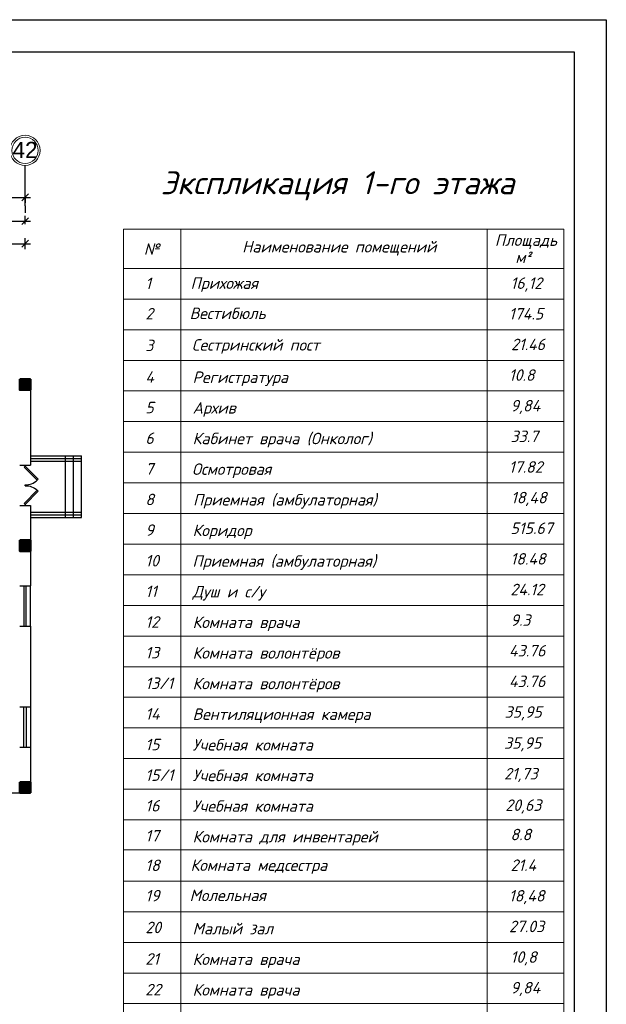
# Model space of a CAD drawing. Header units: millimetres. Extents: x 151654 to 877351, y 70322 to 154322.
# Tile 101 of 173: x 298172 to 320004, y 117664 to 154322. Entities that reach past the tile are written whole.
import ezdxf

# ---------------------------------------------------------------- set-up
doc = ezdxf.new("R2010")
doc.units = ezdxf.units.MM
doc.linetypes.add('ACAD_ISO04W100', pattern=[30, 24, -3, 0, -3])
doc.layers.add('kolonn', color=7, linetype='Continuous')
doc.layers.add('os', color=253, linetype='Continuous')
doc.styles.get("Standard").update_dxf_attribs({"font": 'arial.ttf'})
doc.styles.add('style Ecuper', font='isocpeui.ttf', dxfattribs={"height": 220})
doc.styles.add('ГОСТ 2.304', font='CS_Gost2304.shx')
doc.styles.add('ГОСТ 300', font='isocpeui.ttf', dxfattribs={"height": 250})
doc.dimstyles.new('СПДС', dxfattribs={"dimscale": 100, "dimtxt": 2.5, "dimasz": 2.5, "dimexe": 2, "dimexo": 0.625, "dimgap": 1, "dimtad": 1, "dimdec": 0, "dimtxsty": 'ГОСТ 2.304', "dimblk": 'OBLIQUE', "dimblk1": 'OBLIQUE', "dimblk2": 'OBLIQUE', "dimcen": 2.5, "dimdle": 2, "dimadec": 0, "dimazin": 2, "dimtfac": 0.75, "dimtdec": 4, "dimtmove": 1, "dimatfit": 3, "dimfxl": 1, "dimtfill": 1, "dimtolj": 1, "dimarcsym": 1})

# ---------------------------------------------------------------- blocks, each defined once
blk = doc.blocks.new('ghsdd')
at = {"ltscale": 50, "true_color": 0x757575}
h = blk.add_hatch(color=8, dxfattribs=at)
h.paths.add_polyline_path([(0, 200), (-200, 200), (-200, 0), (0, 0)])
h.paths.add_polyline_path([(200, 0), (200, 200), (0, 200), (0, 0)])
h.paths.add_polyline_path([(0, 0), (-200, 0), (-200, -200), (0, -200)])
h.paths.add_polyline_path([(0, 0), (0, -200), (200, -200), (200, 0)])
at = {"lineweight": 50, "ltscale": 50}
blk.add_lwpolyline([(200, 200), (200, -200), (-200, -200), (-200, 200), (200, 200)], dxfattribs=at)
blk = doc.blocks.new('jfgjhsdf')
blk.add_hatch(color=1).paths.add_polyline_path([(-593, 731), (-637, 687), (0, 50), (44, 94)])
at = {"color": 1}
for p, q in [((0, 1000), (0, 950)), ((0, 50), (0, 0))]:
    blk.add_line(p, q, dxfattribs=at)
blk.add_lwpolyline([(0, 50), (-637, 687), (-593, 731), (44, 94), (0, 50)], dxfattribs=at)
blk.add_arc((-33, 130), 821, 87.662, 132.9147, dxfattribs=at)
blk = doc.blocks.new('_Oblique')
at = {"color": 0, "linetype": 'ByBlock', "lineweight": -2}
blk.add_line((-0.5, -0.5), (0.5, 0.5), dxfattribs=at)
blk = doc.blocks.new('*D1139')
at = {"color": 0, "lineweight": -2, "transparency": 16777216}
for p, q in [((295872, 145983), (298572, 145983)), ((296072, 145811), (296072, 146183)), ((298372, 145780), (298372, 146183))]:
    blk.add_line(p, q, dxfattribs=at)
at = {"color": 0, "lineweight": -2, "transparency": 16777216, "xscale": 250, "yscale": 250, "zscale": 250, "rotation": 180}
blk.add_blockref('_Oblique', (296072, 145983), dxfattribs=at)
at = {"color": 0, "lineweight": -2, "transparency": 16777216, "xscale": 250, "yscale": 250, "zscale": 250}
blk.add_blockref('_Oblique', (298372, 145983), dxfattribs=at)
at = {"color": 0, "transparency": 16777216, "insert": (297222, 146222), "char_height": 250, "attachment_point": 5, "style": 'ГОСТ 2.304', "bg_fill": 3, "box_fill_scale": 1.1, "bg_fill_color": 256, "bg_fill_true_color": 13158600, "bg_fill_transparency": 0}
blk.add_mtext('\\A1;2300', dxfattribs=at)
blk = doc.blocks.new('*D1141')
at = {"color": 0, "lineweight": -2, "transparency": 16777216}
for p, q in [((293772, 146835), (293772, 147022)), ((298372, 146706), (298372, 147022)), ((293572, 146822), (298572, 146822))]:
    blk.add_line(p, q, dxfattribs=at)
at = {"color": 0, "lineweight": -2, "transparency": 16777216, "xscale": 250, "yscale": 250, "zscale": 250, "rotation": 180}
blk.add_blockref('_Oblique', (293772, 146822), dxfattribs=at)
at = {"color": 0, "lineweight": -2, "transparency": 16777216, "xscale": 250, "yscale": 250, "zscale": 250}
blk.add_blockref('_Oblique', (298372, 146822), dxfattribs=at)
at = {"color": 0, "transparency": 16777216, "insert": (296072, 147054), "char_height": 250, "attachment_point": 5, "style": 'ГОСТ 2.304', "bg_fill": 3, "box_fill_scale": 1.1, "bg_fill_color": 256, "bg_fill_true_color": 13158600, "bg_fill_transparency": 0}
blk.add_mtext('\\A1;4600', dxfattribs=at)
blk = doc.blocks.new('*D1171')
at = {"color": 0, "lineweight": -2, "transparency": 16777216}
for p, q in [((210972, 147708), (298572, 147708)), ((211172, 147669), (211172, 147508)), ((298372, 147669), (298372, 147508))]:
    blk.add_line(p, q, dxfattribs=at)
at = {"color": 0, "lineweight": -2, "transparency": 16777216, "xscale": 250, "yscale": 250, "zscale": 250, "rotation": 180}
blk.add_blockref('_Oblique', (211172, 147708), dxfattribs=at)
at = {"color": 0, "lineweight": -2, "transparency": 16777216, "xscale": 250, "yscale": 250, "zscale": 250}
blk.add_blockref('_Oblique', (298372, 147708), dxfattribs=at)
at = {"color": 0, "transparency": 16777216, "insert": (254772, 147943), "char_height": 250, "attachment_point": 5, "style": 'ГОСТ 2.304', "bg_fill": 3, "box_fill_scale": 1.1, "bg_fill_color": 256, "bg_fill_true_color": 13158600, "bg_fill_transparency": 0}
blk.add_mtext('\\A1;87200', dxfattribs=at)

msp = doc.modelspace()

# ---------------------------------------------------------------- linework, layer by layer
at = {"color": 0, "lineweight": 9}
for p, q in [((302029.5, 146517.8), (302029.5, 106283.8)), ((302029.5, 146517.8), (318423.9, 146517.8)), ((304167.9, 146517.8), (304167.9, 106283.8)), ((315572.7, 146517.8), (315572.7, 106283.8)), ((318423.9, 106283.8), (318423.9, 146517.8)), ((302029.5, 145060.2), (318423.9, 145060.2)), ((302029.5, 143919.7), (318423.9, 143919.7)), ((302029.5, 142779.2), (318423.9, 142779.2)), ((302029.5, 141638.7), (318423.9, 141638.7)), ((302029.5, 140498.2), (318423.9, 140498.2)), ((302029.5, 139357.8), (318423.9, 139357.8)), ((302029.5, 138217.3), (318423.9, 138217.3)), ((302029.5, 137076.8), (318423.9, 137076.8)), ((302029.5, 135936.3), (318423.9, 135936.3)), ((302029.5, 134795.8), (318423.9, 134795.8)), ((302029.5, 133655.4), (318423.9, 133655.4)), ((302029.5, 132514.9), (318423.9, 132514.9)), ((302029.5, 131374.4), (318423.9, 131374.4)), ((302029.5, 130233.9), (318423.9, 130233.9)), ((302029.5, 129093.4), (318423.9, 129093.4)), ((302029.5, 127953), (318423.9, 127953)), ((302029.5, 126812.5), (318423.9, 126812.5)), ((302029.5, 125672), (318423.9, 125672)), ((302029.5, 124531.5), (318423.9, 124531.5)), ((302029.5, 123413.7), (318423.9, 123413.7)), ((302029.5, 123413.7), (318423.9, 123413.7)), ((302029.5, 122250.6), (318423.9, 122250.6)), ((302029.5, 121110.1), (318423.9, 121110.1)), ((302029.5, 119969.6), (318423.9, 119969.6)), ((302029.5, 118829.1), (318423.9, 118829.1)), ((302029.5, 117688.6), (318423.9, 117688.6))]:
    msp.add_line(p, q, dxfattribs=at)
at = {"lineweight": 30}
for p, q in [((298172.2, 140938.4), (298572.2, 140938.4)), ((298572.2, 140938.4), (298572.2, 137738.4)), ((298172.2, 137738.4), (298572.2, 137738.4)), ((298172.2, 136238.4), (298572.2, 136238.4)), ((298572.2, 136238.4), (298572.2, 133238.4)), ((298172.2, 133238.4), (298572.2, 133238.4)), ((298172.2, 131738.4), (298572.2, 131738.4)), ((298572.2, 131738.4), (298572.2, 128738.4)), ((298172.2, 128738.4), (298572.2, 128738.4)), ((298172.2, 127238.4), (298572.2, 127238.4)), ((298572.2, 127238.4), (298572.2, 125538.4)), ((296972.2, 125538.4), (298572.2, 125538.4))]:
    msp.add_line(p, q, dxfattribs=at)
for p, q in [((298572.2, 138088.4), (300472.2, 138088.4)), ((299872.2, 135788.4), (299872.2, 138088.4)), ((300172.2, 135788.4), (300172.2, 138088.4)), ((300472.2, 135788.4), (300472.2, 138088.4)), ((298572.2, 135788.4), (300472.2, 135788.4))]:
    msp.add_line(p, q)
at = {"color": 1}
for p, q in [((298572.2, 137988.4), (300472.2, 137988.4)), ((298572.2, 137888.4), (300472.2, 137888.4)), ((298572.2, 135988.4), (300472.2, 135988.4)), ((298572.2, 135888.4), (300472.2, 135888.4)), ((298332.2, 133238.4), (298332.2, 131738.4)), ((298412.2, 131738.4), (298412.2, 133238.4)), ((298572.2, 131738.4), (298572.2, 133238.4)), ((298332.2, 127238.4), (298332.2, 128738.4)), ((298412.2, 128738.4), (298412.2, 127238.4)), ((298572.2, 128738.4), (298572.2, 127238.4))]:
    msp.add_line(p, q, dxfattribs=at)
at = {"color": 5, "lineweight": 30}
msp.add_lwpolyline([(201204.1, 70322.5), (201204.1, 154322.5), (320004.1, 154322.5), (320004.1, 70322.5)], close=True, dxfattribs=at)
msp.add_lwpolyline([(205204.1, 71522.5), (205204.1, 153122.5), (318804.1, 153122.5), (318804.1, 71522.5)], close=True)
at = {"layer": 'os'}
msp.add_line((298372.2, 147394.6), (298372.2, 148894.6), dxfattribs=at)
at = {"layer": 'os', "linetype": 'ACAD_ISO04W100', "ltscale": 40}
msp.add_line((298372.2, 147394.6), (298372.2, 147135.6), dxfattribs=at)
at = {"layer": 'os', "color": 0, "lineweight": 0}
for radius in [562.5, 487.5]:
    msp.add_circle((298372.2, 149457.1), radius, dxfattribs=at)

# ---------------------------------------------------------------- block references
at = {"xscale": 0.7692307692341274, "yscale": 0.7692307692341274, "zscale": 0.7692307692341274, "rotation": 180}
msp.add_blockref('jfgjhsdf', (298372.2, 137738.4), dxfattribs=at)
at = {"xscale": -0.7692307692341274, "yscale": 0.7692307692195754, "zscale": 0.769230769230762}
msp.add_blockref('jfgjhsdf', (298372.2, 136238.4), dxfattribs=at)
at = {"layer": 'kolonn', "xscale": -1}
for p in [(298372.2, 140738.4), (298372.2, 134738.4), (298372.2, 125738.4)]:
    msp.add_blockref('ghsdd', p, dxfattribs=at)

# ---------------------------------------------------------------- texts
at = {"ltscale": 50}
msp.add_text('42', height=600, dxfattribs=at).set_placement((297905.5, 149173.5))
at = {"color": 7, "style": 'style Ecuper'}
msp.add_text('Экспликация 1-го этажа', height=855.36, dxfattribs=at).set_placement((303417.6, 147824.4))
at = {"style": 'ГОСТ 300'}
for s, height, p in [('Площадь', 427.68, (315857.3, 145900.1)), ('№', 427.7, (302790.8, 145567.8)), ('Наименование помещений', 427.68, (306451.3, 145654.4)), ('м²', 427.68, (316619.1, 145264.4)), ('1', 427.7, (302848.9, 144293.2)), ('Прихожая', 427.68, (304530.2, 144298.8)), ('16,12', 427.68, (316439.8, 144298.8)), ('2', 427.7, (302848.9, 143162.8)), ('Вестибюль', 427.68, (304496.4, 143176.2)), ('174.5', 427.68, (316379.8, 143158.4)), ('3', 427.7, (302848.9, 141980.6)), ('Сестринский пост', 427.68, (304580.3, 142001.4)), ('21.46', 427.68, (316458.9, 142017.9)), ('4', 427.7, (302848.9, 140807.9)), ('Регистратура', 427.68, (304606.3, 140796.8)), ('10.8', 427.68, (316379.8, 140877.4)), ('5', 427.7, (302848.9, 139667.4)), ('Архив', 427.68, (304606.3, 139656.3)), ('9,84', 427.68, (316439.8, 139736.9)), ('6', 427.7, (302848.9, 138526.9)), ('Кабинет врача (Онколог)', 427.68, (304606.3, 138515.8)), ('33.7', 427.68, (316439.8, 138596.4)), ('17.82', 427.68, (316379.8, 137456)), ('7', 427.7, (302848.9, 137386.4)), ('Осмотровая', 427.68, (304585.9, 137375.3)), ('18,48', 427.68, (316458.9, 136315.5)), ('8', 427.7, (302848.9, 136246)), ('Приемная (амбулаторная)', 427.68, (304623.5, 136234.9)), ('9', 427.7, (302848.9, 135105.5)), ('Коридор', 427.68, (304606.3, 135094.4)), ('515.67', 427.68, (316439.1, 135175)), ('10', 427.68, (302848.9, 133965)), ('Приемная (амбулаторная)', 427.68, (304600.2, 133953.9)), ('18.48', 427.68, (316439.1, 134034.5)), ('11', 427.68, (302848.9, 132824.5)), ('Душ и с/у', 427.68, (304606.3, 132813.4)), ('24.12', 427.68, (316435.9, 132894)), ('12', 427.68, (302848.9, 131684)), ('Комната врача', 427.68, (304606, 131672.9)), ('9.3', 427.68, (316439.8, 131753.6)), ('13', 427.68, (302848.9, 130543.6)), ('Комната волонтёров', 427.68, (304606, 130532.5)), ('43.76', 427.68, (316379.8, 130613.1)), ('13/1', 427.68, (302848.9, 129403.1)), ('Комната волонтёров', 427.68, (304606, 129392)), ('43.76', 427.68, (316379.8, 129472.6)), ('14', 427.68, (302848.9, 128262.6)), ('Вентиляционная камера', 427.68, (304606.3, 128251.5)), ('35,95', 427.68, (316218.8, 128332.1)), ('Учебная комната', 427.68, (304606, 127111)), ('35,95', 427.68, (316199.7, 127176.5)), ('15', 427.68, (302848.9, 127122.1)), ('15/1', 427.68, (302848.9, 125981.6)), ('Учебная комната', 427.68, (304606, 125970.5)), ('21,73', 427.68, (316199.7, 126036.1)), ('16', 427.68, (302848.9, 124841.2)), ('Учебная комната', 427.68, (304606.3, 124830.1)), ('20,63', 427.68, (316246.6, 124864.1)), ('17', 427.68, (302848.9, 123723.4)), ('Комната для инвентарей', 427.68, (304605.7, 123689.6)), ('8.8', 427.68, (316435.9, 123770.2)), ('18', 427.68, (302848.9, 122624.1)), ('Комната медсестра', 427.68, (304530.2, 122629.7)), ('21.4', 427.68, (316439.8, 122629.7)), ('19', 427.68, (302848.9, 121493.7)), ('Молельная', 427.68, (304496.4, 121507.1)), ('18,48', 427.68, (316379.8, 121489.2)), ('20', 427.68, (302848.9, 120311.5)), ('Малый зал', 427.68, (304606.3, 120268.1)), ('27.03', 427.68, (316379.8, 120348.8)), ('21', 427.68, (302848.9, 119138.8)), ('Комната врача', 427.68, (304606.3, 119127.7)), ('10,8', 427.68, (316439.8, 119208.3)), ('22', 427.68, (302848.9, 117998.3)), ('Комната врача', 427.68, (304606.3, 117987.2)), ('9,84', 427.68, (316439.8, 118067.8))]:
    msp.add_text(s, height=height, dxfattribs=at).set_placement(p)

# ---------------------------------------------------------------- next in the draw order: dimensions: what is measured, and where the dimension line sits
for base, p1, p2, picture, middle in [((298372.2, 147708.5), (211172.2, 147731.3), (298372.2, 147731.3), '*D1171', (254772.2, 147943.2)), ((298372.2, 146822.1), (293772.2, 146772.5), (298372.2, 146643.3), '*D1141', (296072.2, 147054.4)), ((298372.2, 145982.6), (296072.2, 145748.3), (298372.2, 145718), '*D1139', (297222.2, 146222.4))]:
    dim = msp.add_linear_dim(base=base, p1=p1, p2=p2, dimstyle='СПДС')
    dim.commit()
    dim.dimension.update_dxf_attribs({"geometry": picture, "text_midpoint": middle})

doc.saveas('drawing.dxf')
